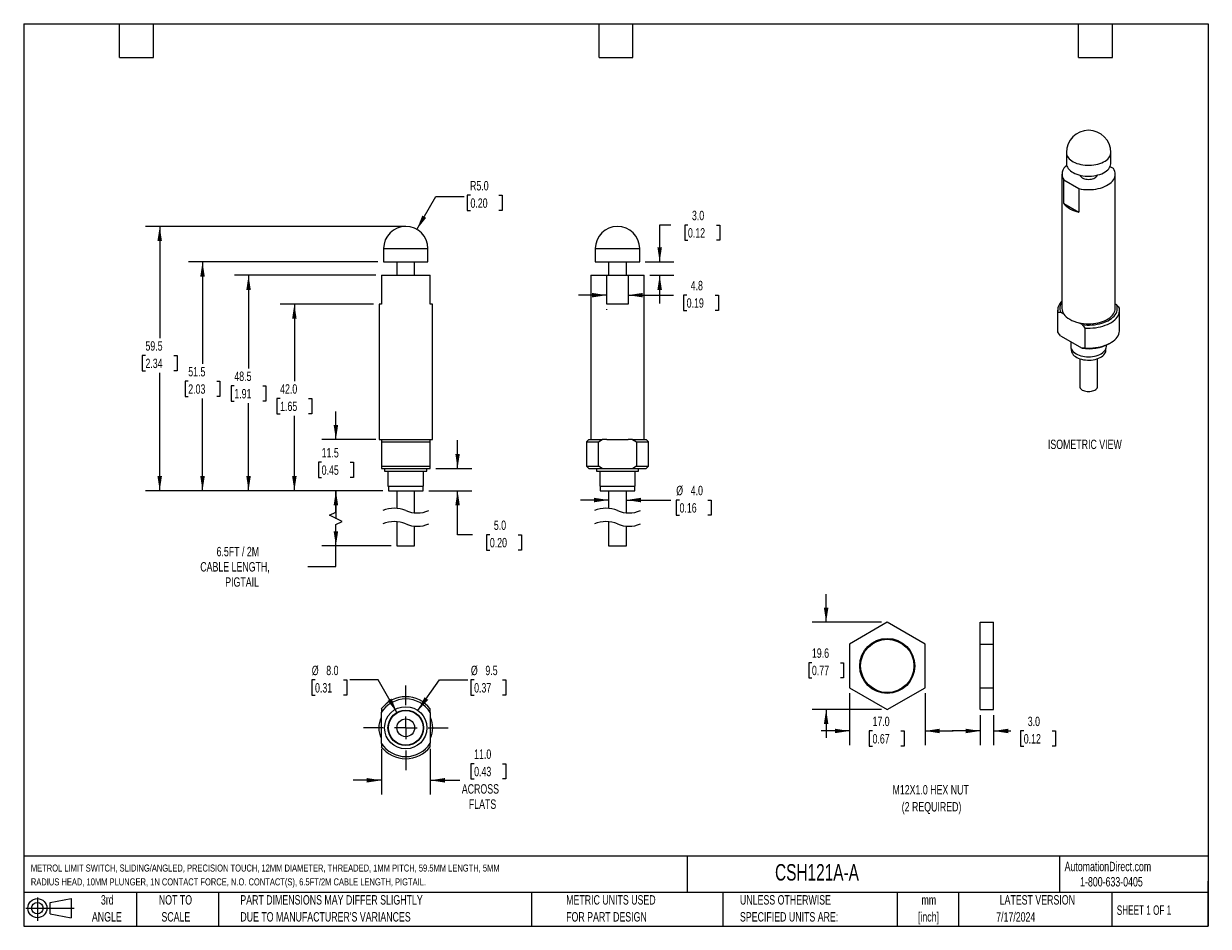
# Model space of a CAD drawing. Header units: millimetres. Extents: x 6 to 273, y 6 to 210.
import ezdxf

# ---------------------------------------------------------------- set-up
doc = ezdxf.new("R2010")
doc.units = ezdxf.units.MM
doc.linetypes.add('CENTERX2', pattern=[20.32, 12.7, -2.54, 2.54, -2.54])
doc.layers.add('CENTER', color=40, linetype='CENTERX2')
doc.layers.add('DIMENSIONS', color=140, linetype='Continuous', lineweight=25)
doc.layers.add('TEXT', color=140, linetype='Continuous', lineweight=25)
doc.styles.add('SLDTEXTSTYLE0', font='TXT', dxfattribs={"width": 0.7})
doc.styles.add('SLDTEXTSTYLE1', font='TXT', dxfattribs={"width": 0.65})
doc.dimstyles.new('SLDDIMSTYLE0', dxfattribs={"dimtxt": 2.158008, "dimasz": 3.302, "dimexe": 0, "dimexo": 0.0625, "dimgap": 0.539502, "dimtad": 0, "dimtih": 1, "dimtoh": 1, "dimrnd": 1e-09, "dimzin": 12, "dimdsep": 46, "dimtxsty": 'SLDTEXTSTYLE0', "dimsah": 1, "dimcen": 0.09, "dimadec": 0, "dimazin": 3, "dimtfac": 1, "dimtofl": 0, "dimtmove": 0, "dimatfit": 3, "dimfxl": 0, "dimfrac": 2, "dimtolj": 1, "dimtzin": 12, "dimarcsym": 0})
doc.dimstyles.new('SLDDIMSTYLE1', dxfattribs={"dimtxt": 2.158008, "dimasz": 3.302, "dimexe": 0, "dimexo": 0.0625, "dimgap": 0.539502, "dimtad": 0, "dimtih": 1, "dimtoh": 1, "dimrnd": 1e-09, "dimzin": 4, "dimdsep": 46, "dimtxsty": 'SLDTEXTSTYLE0', "dimsah": 1, "dimcen": 0, "dimadec": 0, "dimazin": 1, "dimtfac": 1, "dimtofl": 0, "dimtmove": 0, "dimatfit": 3, "dimfxl": 0, "dimfrac": 2, "dimtolj": 1, "dimtzin": 12, "dimarcsym": 0})
doc.dimstyles.new('SLDDIMSTYLE2', dxfattribs={"dimtxt": 2.158008, "dimasz": 3.302, "dimexe": 0, "dimexo": 0.0625, "dimgap": 0.539502, "dimtad": 0, "dimtih": 1, "dimtoh": 1, "dimrnd": 1e-09, "dimzin": 4, "dimdsep": 46, "dimtxsty": 'SLDTEXTSTYLE0', "dimsah": 1, "dimcen": 0.09, "dimadec": 0, "dimazin": 1, "dimtfac": 1, "dimtmove": 0, "dimatfit": 0, "dimfxl": 0, "dimfrac": 2, "dimtolj": 1, "dimtzin": 12, "dimarcsym": 0})
doc.dimstyles.new('SLDDIMSTYLE3', dxfattribs={"dimtxt": 2.158008, "dimasz": 3.302, "dimexe": 0, "dimexo": 0.0625, "dimgap": 0.539502, "dimtad": 0, "dimtih": 1, "dimtoh": 1, "dimrnd": 1e-09, "dimzin": 12, "dimdsep": 46, "dimtxsty": 'SLDTEXTSTYLE0', "dimsah": 1, "dimcen": 0.09, "dimadec": 0, "dimazin": 3, "dimtfac": 1, "dimtmove": 0, "dimatfit": 0, "dimfxl": 0, "dimfrac": 2, "dimtolj": 1, "dimtzin": 12, "dimarcsym": 0})
doc.dimstyles.new('SLDDIMSTYLE4', dxfattribs={"dimtxt": 2.158008, "dimasz": 3.302, "dimexe": 0, "dimexo": 0.0625, "dimgap": 0.539502, "dimtad": 0, "dimtih": 1, "dimtoh": 1, "dimrnd": 1e-09, "dimzin": 4, "dimdsep": 46, "dimtxsty": 'SLDTEXTSTYLE0', "dimsah": 1, "dimcen": 0.09, "dimadec": 0, "dimazin": 1, "dimtfac": 1, "dimtofl": 0, "dimtmove": 0, "dimatfit": 3, "dimfxl": 0, "dimfrac": 2, "dimtolj": 1, "dimtzin": 12, "dimarcsym": 0})
doc.dimstyles.new('SLDDIMSTYLE5', dxfattribs={"dimtxt": 2.158008, "dimasz": 3.302, "dimexe": 0, "dimexo": 0.0625, "dimgap": 0.539502, "dimtad": 0, "dimtih": 1, "dimtoh": 1, "dimrnd": 1e-09, "dimzin": 12, "dimdsep": 46, "dimtxsty": 'SLDTEXTSTYLE0', "dimsah": 1, "dimcen": 0, "dimadec": 0, "dimazin": 3, "dimtfac": 1, "dimtofl": 0, "dimtmove": 0, "dimatfit": 3, "dimfxl": 0, "dimfrac": 2, "dimtolj": 1, "dimtzin": 12, "dimarcsym": 0})
doc.dimstyles.new('SLDDIMSTYLE6', dxfattribs={"dimtxt": 2.158008, "dimasz": 3.302, "dimexe": 0, "dimexo": 0.0625, "dimgap": 0.539502, "dimtad": 0, "dimtih": 1, "dimtoh": 1, "dimrnd": 1e-09, "dimzin": 4, "dimdsep": 46, "dimtxsty": 'SLDTEXTSTYLE0', "dimsah": 1, "dimcen": 0, "dimadec": 0, "dimazin": 1, "dimtfac": 1, "dimtofl": 0, "dimtmove": 0, "dimatfit": 3, "dimfxl": 0, "dimfrac": 2, "dimtolj": 1, "dimtzin": 12, "dimarcsym": 0})

# ---------------------------------------------------------------- blocks, each defined once
blk = doc.blocks.new('Block11')
at = {"color": 7, "linetype": 'Continuous', "lineweight": 18}
for p, q in [((0, 2.88), (10.87, 2.88)), ((2.59, 5.31), (2.59, 0)), ((5.48, 4.17), (10.18, 5.03)), ((5.48, 1.6), (5.48, 4.17)), ((10.18, 5.03), (10.18, 0.73)), ((5.48, 1.6), (10.18, 0.73))]:
    blk.add_line(p, q, dxfattribs=at)
for radius in [2.15, 1.29]:
    blk.add_circle((2.59, 2.88), radius, dxfattribs=at)
blk = doc.blocks.new('Block12')
at = {"color": 7, "linetype": 'Continuous'}
blk.add_blockref('Block11', (0, 0), dxfattribs=at)
blk = doc.blocks.new('SW_BROKEN_VIEW_0')
at = {"color": 0}
blk.add_line((0, 0), (-3.02, 0), dxfattribs=at)
blk = doc.blocks.new('_D')
at = {"layer": 'DIMENSIONS'}
for p, q in [((91.1, 163.91), (33.79, 163.91)), ((36.97, 163.91), (36.97, 138.76)), ((33.76, 134.84), (33.04, 134.84)), ((33.04, 134.84), (33.04, 131.41)), ((40.18, 134.84), (40.9, 134.84)), ((40.9, 134.84), (40.9, 131.41)), ((33.04, 131.41), (33.76, 131.41)), ((36.97, 104.41), (36.97, 130.93)), ((40.9, 131.41), (40.18, 131.41)), ((87.2, 104.41), (33.79, 104.41))]:
    blk.add_line(p, q, dxfattribs=at)
for points in [[(36.97, 163.91), (36.46, 160.61), (37.48, 160.61)], [(36.97, 104.41), (37.48, 107.71), (36.46, 107.71)]]:
    blk.add_solid(points, dxfattribs=at)
at = {"layer": 'DIMENSIONS', "char_height": 2.117, "attachment_point": 1, "style": 'SLDTEXTSTYLE0'}
for s, insert in [('59.5', (33.76, 138.06)), ('2.34', (33.76, 134.14))]:
    blk.add_mtext(s, dxfattribs=dict(at, insert=insert))
blk = doc.blocks.new('_D_1')
at = {"layer": 'DIMENSIONS'}
for p, q in [((106.93, 170.92), (106.2, 170.92)), ((106.2, 170.92), (106.2, 167.49)), ((113.34, 170.92), (114.06, 170.92)), ((114.06, 170.92), (114.06, 167.49)), ((94.87, 163.24), (99.13, 170.62)), ((99.13, 170.62), (105.48, 170.62)), ((106.2, 167.49), (106.93, 167.49)), ((114.06, 167.49), (113.34, 167.49))]:
    blk.add_line(p, q, dxfattribs=at)
blk.add_solid([(94.87, 163.24), (96.96, 165.85), (96.08, 166.35)], dxfattribs=at)
at = {"layer": 'DIMENSIONS', "char_height": 2.117, "attachment_point": 1, "style": 'SLDTEXTSTYLE0'}
for s, insert in [('R5.0', (106.84, 174.13)), ('0.20', (106.93, 170.22))]:
    blk.add_mtext(s, dxfattribs=dict(at, insert=insert))
blk = doc.blocks.new('_D_2')
at = {"layer": 'DIMENSIONS'}
for p, q in [((87.2, 104.41), (73.47, 104.41)), ((76.64, 99.59), (76.64, 104.41)), ((75.23, 98.88), (76.64, 99.59)), ((78.05, 97.47), (75.23, 98.88)), ((76.64, 96.77), (78.05, 97.47)), ((76.64, 91.98), (76.64, 96.77)), ((89.1, 91.98), (73.47, 91.98)), ((76.64, 87.33), (76.64, 91.98)), ((70.29, 87.33), (76.64, 87.33))]:
    blk.add_line(p, q, dxfattribs=at)
for points in [[(76.64, 104.41), (76.13, 101.11), (77.15, 101.11)], [(76.64, 91.98), (77.15, 95.28), (76.13, 95.28)]]:
    blk.add_solid(points, dxfattribs=at)
at = {"layer": 'DIMENSIONS', "attachment_point": 1, "style": 'SLDTEXTSTYLE0'}
for s, insert, char_height in [('6.5FT / 2M', (49.77, 91.77), 2.117), ('CABLE LENGTH,', (46.11, 88.34), 2.1167), ('PIGTAIL', (51.72, 84.92), 2.117)]:
    blk.add_mtext(s, dxfattribs=dict(at, insert=insert, char_height=char_height))
blk = doc.blocks.new('_D_3')
at = {"layer": 'DIMENSIONS'}
for p, q in [((104.03, 109.41), (104.03, 115.76)), ((99.14, 109.41), (107.21, 109.41)), ((97.54, 104.41), (107.21, 104.41)), ((104.03, 94.48), (104.03, 104.41)), ((107.41, 94.48), (104.03, 94.48)), ((111.3, 94.48), (110.57, 94.48)), ((110.57, 94.48), (110.57, 91.05)), ((117.71, 94.48), (118.44, 94.48)), ((118.44, 94.48), (118.44, 91.05)), ((110.57, 91.05), (111.3, 91.05)), ((118.44, 91.05), (117.71, 91.05))]:
    blk.add_line(p, q, dxfattribs=at)
for points in [[(104.03, 109.41), (104.54, 112.71), (103.53, 112.71)], [(104.03, 104.41), (103.53, 101.11), (104.54, 101.11)]]:
    blk.add_solid(points, dxfattribs=at)
at = {"layer": 'DIMENSIONS', "char_height": 2.117, "attachment_point": 1, "style": 'SLDTEXTSTYLE0'}
for s, insert in [('5.0', (112.2, 97.7)), ('0.20', (111.3, 93.78))]:
    blk.add_mtext(s, dxfattribs=dict(at, insert=insert))
blk = doc.blocks.new('_D_4')
at = {"layer": 'DIMENSIONS'}
for p, q in [((76.64, 115.91), (76.64, 122.26)), ((85.6, 115.91), (73.47, 115.91)), ((73.43, 110.81), (72.71, 110.81)), ((72.71, 110.81), (72.71, 107.38)), ((79.85, 110.81), (80.57, 110.81)), ((80.57, 110.81), (80.57, 107.38)), ((72.71, 107.38), (73.43, 107.38)), ((80.57, 107.38), (79.85, 107.38)), ((87.2, 104.41), (73.47, 104.41)), ((76.64, 104.41), (76.64, 98.06))]:
    blk.add_line(p, q, dxfattribs=at)
for points in [[(76.64, 115.91), (77.15, 119.21), (76.13, 119.21)], [(76.64, 104.41), (76.13, 101.11), (77.15, 101.11)]]:
    blk.add_solid(points, dxfattribs=at)
at = {"layer": 'DIMENSIONS', "char_height": 2.117, "attachment_point": 1, "style": 'SLDTEXTSTYLE0'}
for s, insert in [('11.5', (73.43, 114.02)), ('0.45', (73.43, 110.11))]:
    blk.add_mtext(s, dxfattribs=dict(at, insert=insert))
blk = doc.blocks.new('_D_5')
at = {"layer": 'DIMENSIONS'}
for p, q in [((85.1, 146.43), (64.11, 146.43)), ((67.29, 146.43), (67.29, 129.08)), ((64.08, 125.17), (63.36, 125.17)), ((63.36, 125.17), (63.36, 121.74)), ((70.5, 125.17), (71.22, 125.17)), ((71.22, 125.17), (71.22, 121.74)), ((63.36, 121.74), (64.08, 121.74)), ((67.29, 104.41), (67.29, 121.26)), ((71.22, 121.74), (70.5, 121.74)), ((87.2, 104.41), (64.11, 104.41))]:
    blk.add_line(p, q, dxfattribs=at)
for points in [[(67.29, 146.43), (66.78, 143.13), (67.8, 143.13)], [(67.29, 104.41), (67.8, 107.71), (66.78, 107.71)]]:
    blk.add_solid(points, dxfattribs=at)
at = {"layer": 'DIMENSIONS', "char_height": 2.117, "attachment_point": 1, "style": 'SLDTEXTSTYLE0'}
for s, insert in [('42.0', (64.08, 128.38)), ('1.65', (64.08, 124.47))]:
    blk.add_mtext(s, dxfattribs=dict(at, insert=insert))
blk = doc.blocks.new('_D_6')
at = {"layer": 'DIMENSIONS'}
for p, q in [((85.6, 152.91), (53.8, 152.91)), ((56.97, 152.91), (56.97, 131.93)), ((53.77, 128.02), (53.04, 128.02)), ((53.04, 128.02), (53.04, 124.59)), ((60.18, 128.02), (60.9, 128.02)), ((60.9, 128.02), (60.9, 124.59)), ((53.04, 124.59), (53.77, 124.59)), ((56.97, 104.41), (56.97, 124.1)), ((60.9, 124.59), (60.18, 124.59)), ((87.2, 104.41), (53.8, 104.41))]:
    blk.add_line(p, q, dxfattribs=at)
for points in [[(56.97, 152.91), (56.47, 149.61), (57.48, 149.61)], [(56.97, 104.41), (57.48, 107.71), (56.47, 107.71)]]:
    blk.add_solid(points, dxfattribs=at)
at = {"layer": 'DIMENSIONS', "char_height": 2.117, "attachment_point": 1, "style": 'SLDTEXTSTYLE0'}
for s, insert in [('48.5', (53.77, 131.23)), ('1.91', (53.77, 127.31))]:
    blk.add_mtext(s, dxfattribs=dict(at, insert=insert))
blk = doc.blocks.new('_D_7')
at = {"layer": 'DIMENSIONS'}
for p, q in [((86.1, 155.91), (43.43, 155.91)), ((46.61, 155.91), (46.61, 132.97)), ((43.4, 129.06), (42.68, 129.06)), ((42.68, 129.06), (42.68, 125.63)), ((49.82, 129.06), (50.54, 129.06)), ((50.54, 129.06), (50.54, 125.63)), ((42.68, 125.63), (43.4, 125.63)), ((50.54, 125.63), (49.82, 125.63)), ((46.61, 104.41), (46.61, 125.15)), ((87.2, 104.41), (43.43, 104.41))]:
    blk.add_line(p, q, dxfattribs=at)
for points in [[(46.61, 155.91), (46.1, 152.61), (47.12, 152.61)], [(46.61, 104.41), (47.12, 107.71), (46.1, 107.71)]]:
    blk.add_solid(points, dxfattribs=at)
at = {"layer": 'DIMENSIONS', "char_height": 2.117, "attachment_point": 1, "style": 'SLDTEXTSTYLE0'}
for s, insert in [('51.5', (43.4, 132.27)), ('2.03', (43.4, 128.36))]:
    blk.add_mtext(s, dxfattribs=dict(at, insert=insert))
blk = doc.blocks.new('_D_8')
at = {"layer": 'DIMENSIONS'}
for p, q in [((86.87, 46.34), (86.87, 36.04)), ((97.87, 46.34), (97.87, 36.04)), ((107.76, 42.95), (107.03, 42.95)), ((107.03, 42.95), (107.03, 39.52)), ((114.17, 42.95), (114.9, 42.95)), ((114.9, 42.95), (114.9, 39.52)), ((86.87, 39.22), (80.52, 39.22)), ((97.87, 39.22), (104.51, 39.22)), ((107.03, 39.52), (107.76, 39.52)), ((114.9, 39.52), (114.17, 39.52))]:
    blk.add_line(p, q, dxfattribs=at)
for points in [[(86.87, 39.22), (83.57, 39.73), (83.57, 38.71)], [(97.87, 39.22), (101.17, 38.71), (101.17, 39.73)]]:
    blk.add_solid(points, dxfattribs=at)
at = {"layer": 'DIMENSIONS', "char_height": 2.117, "attachment_point": 1, "style": 'SLDTEXTSTYLE0'}
for s, insert in [('11.0', (107.76, 46.16)), ('0.43', (107.76, 42.25)), ('ACROSS', (104.99, 38.34)), ('FLATS', (106.57, 34.91))]:
    blk.add_mtext(s, dxfattribs=dict(at, insert=insert))
blk = doc.blocks.new('_D_9')
at = {"layer": 'DIMENSIONS'}
for p, q in [((95.11, 54.92), (99.96, 61.8)), ((99.96, 61.8), (106.31, 61.8)), ((107.76, 61.8), (107.03, 61.8)), ((107.03, 61.8), (107.03, 58.37)), ((114.17, 61.8), (114.9, 61.8)), ((114.9, 61.8), (114.9, 58.37)), ((107.03, 58.37), (107.76, 58.37)), ((114.9, 58.37), (114.17, 58.37))]:
    blk.add_line(p, q, dxfattribs=at)
blk.add_solid([(95.11, 54.92), (97.43, 57.33), (96.6, 57.92)], dxfattribs=at)
at = {"layer": 'DIMENSIONS', "char_height": 2.117, "attachment_point": 1, "style": 'SLDTEXTSTYLE0'}
for s, insert in [('%%c', (107.03, 65.01)), ('9.5', (110.29, 65.01)), ('0.37', (107.76, 61.1))]:
    blk.add_mtext(s, dxfattribs=dict(at, insert=insert))
blk = doc.blocks.new('_D_10')
at = {"layer": 'DIMENSIONS'}
for p, q in [((71.94, 61.8), (71.22, 61.8)), ((71.22, 61.8), (71.22, 58.37)), ((78.36, 61.8), (79.08, 61.8)), ((79.08, 61.8), (79.08, 58.37)), ((86.16, 61.8), (79.81, 61.8)), ((90.37, 54.5), (86.16, 61.8)), ((71.22, 58.37), (71.94, 58.37)), ((79.08, 58.37), (78.36, 58.37))]:
    blk.add_line(p, q, dxfattribs=at)
blk.add_solid([(90.37, 54.5), (89.16, 57.62), (88.28, 57.11)], dxfattribs=at)
at = {"layer": 'DIMENSIONS', "char_height": 2.117, "attachment_point": 1, "style": 'SLDTEXTSTYLE0'}
for s, insert in [('%%c', (71.21, 65.01)), ('8.0', (74.47, 65.01)), ('0.31', (71.94, 61.1))]:
    blk.add_mtext(s, dxfattribs=dict(at, insert=insert))
blk = doc.blocks.new('SW_CENTERMARKSYMBOL_0')
at = {"layer": 'CENTER', "color": 0}
for p, q in [((0, 5.08), (0, 9.52)), ((-5.08, 0), (-9.52, 0)), ((0, 0), (-2.54, 0)), ((0, 0), (0, 2.54)), ((0, 0), (0, -2.54)), ((0, 0), (2.54, 0)), ((5.08, 0), (9.52, 0)), ((0, -5.08), (0, -9.52))]:
    blk.add_line(p, q, dxfattribs=at)
blk = doc.blocks.new('_D_11')
at = {"layer": 'DIMENSIONS'}
for p, q in [((192.27, 58.8), (192.27, 47.15)), ((209.27, 58.8), (209.27, 47.15)), ((192.27, 50.33), (185.92, 50.33)), ((197.45, 50.33), (196.72, 50.33)), ((196.72, 50.33), (196.72, 46.9)), ((203.86, 50.33), (204.58, 50.33)), ((204.58, 50.33), (204.58, 46.9)), ((209.27, 50.33), (215.62, 50.33)), ((196.72, 46.9), (197.45, 46.9)), ((204.58, 46.9), (203.86, 46.9))]:
    blk.add_line(p, q, dxfattribs=at)
for points in [[(192.27, 50.33), (188.97, 50.83), (188.97, 49.82)], [(209.27, 50.33), (212.57, 49.82), (212.57, 50.83)]]:
    blk.add_solid(points, dxfattribs=at)
at = {"layer": 'DIMENSIONS', "char_height": 2.117, "attachment_point": 1, "style": 'SLDTEXTSTYLE0'}
for s, insert in [('17.0', (197.45, 53.54)), ('0.67', (197.45, 49.62))]:
    blk.add_mtext(s, dxfattribs=dict(at, insert=insert))
blk = doc.blocks.new('_D_12')
at = {"layer": 'DIMENSIONS'}
for p, q in [((187.01, 74.79), (187.01, 81.14)), ((199.5, 74.79), (183.84, 74.79)), ((183.81, 65.7), (183.08, 65.7)), ((183.08, 65.7), (183.08, 62.27)), ((190.22, 65.7), (190.94, 65.7)), ((190.94, 65.7), (190.94, 62.27)), ((183.08, 62.27), (183.81, 62.27)), ((190.94, 62.27), (190.22, 62.27)), ((199.5, 55.16), (183.84, 55.16)), ((187.01, 55.16), (187.01, 48.81))]:
    blk.add_line(p, q, dxfattribs=at)
for points in [[(187.01, 74.79), (187.52, 78.09), (186.5, 78.09)], [(187.01, 55.16), (186.5, 51.86), (187.52, 51.86)]]:
    blk.add_solid(points, dxfattribs=at)
at = {"layer": 'DIMENSIONS', "char_height": 2.117, "attachment_point": 1, "style": 'SLDTEXTSTYLE0'}
for s, insert in [('19.6', (183.81, 68.91)), ('0.77', (183.81, 65))]:
    blk.add_mtext(s, dxfattribs=dict(at, insert=insert))
blk = doc.blocks.new('_D_13')
at = {"layer": 'DIMENSIONS'}
for p, q in [((221.71, 53.89), (221.71, 47.15)), ((224.71, 53.89), (224.71, 47.15)), ((221.71, 50.33), (215.36, 50.33)), ((224.71, 50.33), (228.58, 50.33)), ((231.5, 50.33), (230.78, 50.33)), ((230.78, 50.33), (230.78, 46.9)), ((237.92, 50.33), (238.64, 50.33)), ((238.64, 50.33), (238.64, 46.9)), ((230.78, 46.9), (231.5, 46.9)), ((238.64, 46.9), (237.92, 46.9))]:
    blk.add_line(p, q, dxfattribs=at)
for points in [[(221.71, 50.33), (218.41, 50.83), (218.41, 49.82)], [(224.71, 50.33), (228.01, 49.82), (228.01, 50.83)]]:
    blk.add_solid(points, dxfattribs=at)
at = {"layer": 'DIMENSIONS', "char_height": 2.117, "attachment_point": 1, "style": 'SLDTEXTSTYLE0'}
for s, insert in [('3.0', (232.4, 53.54)), ('0.12', (231.5, 49.62))]:
    blk.add_mtext(s, dxfattribs=dict(at, insert=insert))
blk = doc.blocks.new('_D_14')
at = {"layer": 'DIMENSIONS'}
for p, q in [((137.63, 148.44), (131.28, 148.44)), ((142.43, 148.44), (152.68, 148.44)), ((155.61, 148.44), (154.88, 148.44)), ((154.88, 148.44), (154.88, 145.01)), ((162.02, 148.44), (162.75, 148.44)), ((162.75, 148.44), (162.75, 145.01)), ((137.63, 145.16), (137.63, 145.26)), ((154.88, 145.01), (155.61, 145.01)), ((162.75, 145.01), (162.02, 145.01))]:
    blk.add_line(p, q, dxfattribs=at)
for points in [[(137.63, 148.44), (134.33, 148.94), (134.33, 147.93)], [(142.43, 148.44), (145.73, 147.93), (145.73, 148.94)]]:
    blk.add_solid(points, dxfattribs=at)
at = {"layer": 'DIMENSIONS', "char_height": 2.117, "attachment_point": 1, "style": 'SLDTEXTSTYLE0'}
for s, insert in [('4.8', (156.51, 151.65)), ('0.19', (155.61, 147.73))]:
    blk.add_mtext(s, dxfattribs=dict(at, insert=insert))
blk = doc.blocks.new('_D_15')
at = {"layer": 'DIMENSIONS'}
for p, q in [((138.03, 102.31), (131.68, 102.31)), ((142.03, 102.31), (152.06, 102.31)), ((154, 102.31), (153.27, 102.31)), ((153.27, 102.31), (153.27, 98.88)), ((160.41, 102.31), (161.13, 102.31)), ((161.13, 102.31), (161.13, 98.88)), ((153.27, 98.88), (154, 98.88)), ((161.13, 98.88), (160.41, 98.88))]:
    blk.add_line(p, q, dxfattribs=at)
for points in [[(138.03, 102.31), (134.73, 102.82), (134.73, 101.8)], [(142.03, 102.31), (145.33, 101.8), (145.33, 102.82)]]:
    blk.add_solid(points, dxfattribs=at)
at = {"layer": 'DIMENSIONS', "char_height": 2.117, "attachment_point": 1, "style": 'SLDTEXTSTYLE0'}
for s, insert in [('%%c', (153.26, 105.52)), ('4.0', (156.52, 105.52)), ('0.16', (154, 101.61))]:
    blk.add_mtext(s, dxfattribs=dict(at, insert=insert))
blk = doc.blocks.new('_D_16')
at = {"layer": 'DIMENSIONS'}
for p, q in [((152.01, 164.22), (149.53, 164.22)), ((149.53, 164.22), (149.53, 155.91)), ((155.9, 164.22), (155.18, 164.22)), ((155.18, 164.22), (155.18, 160.79)), ((162.31, 164.22), (163.04, 164.22)), ((163.04, 164.22), (163.04, 160.79)), ((155.18, 160.79), (155.9, 160.79)), ((163.04, 160.79), (162.31, 160.79)), ((146.3, 155.91), (152.71, 155.91)), ((147.3, 152.91), (152.71, 152.91)), ((149.53, 152.91), (149.53, 146.56))]:
    blk.add_line(p, q, dxfattribs=at)
for points in [[(149.53, 155.91), (150.04, 159.21), (149.02, 159.21)], [(149.53, 152.91), (149.02, 149.61), (150.04, 149.61)]]:
    blk.add_solid(points, dxfattribs=at)
at = {"layer": 'DIMENSIONS', "char_height": 2.117, "attachment_point": 1, "style": 'SLDTEXTSTYLE0'}
for s, insert in [('3.0', (156.8, 167.43)), ('0.12', (155.9, 163.52))]:
    blk.add_mtext(s, dxfattribs=dict(at, insert=insert))

msp = doc.modelspace()

# ---------------------------------------------------------------- linework, layer by layer
for p, q in [((241.099, 180.556), (241.099, 178.107)), ((251.099, 178.107), (251.099, 180.556)), ((251.684, 176.923), (250.929, 177.359)), ((240.099, 175.657), (240.099, 145.445)), ((240.515, 169.103), (240.515, 174.391)), ((240.515, 174.391), (243.906, 172.433)), ((252.099, 145.445), (252.099, 175.657)), ((243.906, 172.433), (243.906, 167.145)), ((240.515, 169.103), (243.906, 167.145)), ((87.368, 158.911), (87.368, 155.911)), ((87.368, 158.911), (92.368, 158.911)), ((92.368, 158.911), (97.368, 158.911)), ((97.368, 155.911), (97.368, 158.911)), ((135.032, 158.911), (135.032, 155.911)), ((135.032, 158.911), (145.032, 158.911)), ((145.032, 155.911), (145.032, 158.911)), ((87.368, 155.911), (92.368, 155.911)), ((90.368, 155.911), (90.368, 152.911)), ((92.368, 155.911), (97.368, 155.911)), ((94.368, 152.911), (94.368, 155.911)), ((135.032, 155.911), (145.032, 155.911)), ((138.032, 155.911), (138.032, 152.911)), ((142.032, 152.911), (142.032, 155.911)), ((86.868, 152.911), (86.868, 146.435)), ((86.868, 152.911), (97.868, 152.911)), ((97.868, 146.435), (97.868, 152.911)), ((134.032, 152.911), (134.032, 115.911)), ((134.032, 152.911), (137.634, 152.911)), ((137.634, 146.435), (137.634, 152.911)), ((137.634, 152.911), (142.43, 152.911)), ((142.43, 152.911), (142.43, 146.435)), ((142.43, 152.911), (146.032, 152.911)), ((146.032, 115.911), (146.032, 152.911)), ((86.368, 146.435), (86.368, 115.911)), ((86.868, 146.435), (86.368, 146.435)), ((98.368, 146.435), (97.868, 146.435)), ((98.368, 115.911), (98.368, 146.435)), ((142.43, 146.435), (137.634, 146.435)), ((239.122, 145.037), (239.122, 140.546)), ((239.174, 140.053), (239.174, 144.544)), ((240.515, 144.179), (239.797, 144.593)), ((252.099, 146.472), (252.402, 146.297)), ((253.077, 140.546), (253.077, 145.037)), ((244.623, 141.807), (243.906, 142.221)), ((239.784, 139.293), (244.637, 136.492)), ((245.247, 141.039), (245.247, 136.548)), ((242.099, 137.956), (242.099, 136.871)), ((242.199, 136.358), (242.199, 136.055)), ((249.999, 136.055), (249.999, 136.358)), ((250.099, 136.871), (250.099, 137.192)), ((250.728, 137.517), (251.081, 137.725)), ((244.099, 134.122), (244.099, 127.889)), ((248.099, 127.889), (248.099, 134.122)), ((86.368, 115.911), (86.868, 115.911)), ((86.868, 115.911), (86.868, 115.411)), ((86.868, 115.911), (97.868, 115.911)), ((86.868, 115.411), (86.868, 109.911)), ((86.868, 115.411), (97.868, 115.411)), ((97.868, 115.411), (97.868, 115.911)), ((97.868, 115.911), (98.368, 115.911)), ((97.868, 109.911), (97.868, 115.411)), ((133.559, 115.911), (133.054, 115.411)), ((133.054, 115.411), (133.054, 109.911)), ((133.054, 115.411), (135.738, 115.411)), ((133.559, 115.911), (136.619, 115.911)), ((135.738, 115.411), (136.619, 115.911)), ((135.738, 109.911), (135.738, 115.411)), ((137.634, 115.911), (136.619, 115.911)), ((137.634, 115.911), (142.43, 115.911)), ((143.444, 115.911), (142.43, 115.911)), ((143.444, 115.911), (146.504, 115.911)), ((143.444, 115.911), (144.326, 115.411)), ((144.326, 115.411), (144.326, 109.911)), ((144.326, 115.411), (147.009, 115.411)), ((147.009, 115.411), (146.504, 115.911)), ((147.009, 109.911), (147.009, 115.411)), ((86.868, 109.911), (86.868, 109.411)), ((86.868, 109.911), (97.868, 109.911)), ((86.868, 109.411), (97.868, 109.411)), ((87.615, 109.411), (87.615, 108.811)), ((97.122, 108.811), (97.122, 109.411)), ((97.868, 109.411), (97.868, 109.911)), ((133.054, 109.911), (133.549, 109.411)), ((133.054, 109.911), (135.738, 109.911)), ((133.549, 109.411), (136.6, 109.411)), ((135.278, 109.411), (135.278, 108.811)), ((136.6, 109.411), (135.738, 109.911)), ((136.6, 109.411), (143.463, 109.411)), ((144.326, 109.911), (143.463, 109.411)), ((143.463, 109.411), (146.514, 109.411)), ((144.326, 109.911), (147.009, 109.911)), ((144.785, 108.811), (144.785, 109.411)), ((146.514, 109.411), (147.009, 109.911)), ((87.615, 108.811), (92.368, 108.811)), ((88.368, 108.811), (88.368, 105.411)), ((92.368, 108.811), (97.122, 108.811)), ((96.368, 105.411), (96.368, 108.811)), ((135.278, 108.811), (144.785, 108.811)), ((136.032, 108.811), (136.032, 105.411)), ((144.032, 105.411), (144.032, 108.811)), ((88.368, 105.411), (92.368, 105.411)), ((88.468, 105.411), (88.468, 104.411)), ((88.468, 104.411), (92.368, 104.411)), ((90.368, 104.411), (90.368, 100.423)), ((92.368, 105.411), (96.368, 105.411)), ((92.368, 104.411), (96.268, 104.411)), ((94.368, 99.439), (94.368, 104.411)), ((96.268, 104.411), (96.268, 105.411)), ((136.032, 105.411), (144.032, 105.411)), ((136.132, 105.411), (136.132, 104.411)), ((136.132, 104.411), (143.932, 104.411)), ((138.032, 104.411), (138.032, 100.423)), ((142.032, 99.439), (142.032, 104.411)), ((143.932, 104.411), (143.932, 105.411)), ((90.368, 97.423), (90.368, 91.98)), ((94.368, 91.98), (94.368, 96.439)), ((138.032, 97.423), (138.032, 91.98)), ((142.032, 91.98), (142.032, 96.439)), ((90.368, 91.98), (92.368, 91.98)), ((92.368, 91.98), (94.368, 91.98)), ((138.032, 91.98), (142.032, 91.98)), ((200.771, 74.789), (192.271, 69.881)), ((209.271, 69.881), (200.771, 74.789)), ((221.709, 74.789), (224.709, 74.789)), ((221.709, 69.881), (221.709, 74.789)), ((224.709, 69.881), (224.709, 74.789)), ((192.271, 69.881), (192.271, 60.067)), ((209.271, 60.067), (209.271, 69.881)), ((221.709, 60.067), (221.709, 69.881)), ((221.709, 69.881), (224.709, 69.881)), ((224.709, 60.067), (224.709, 69.881)), ((192.271, 60.067), (200.771, 55.159)), ((200.771, 55.159), (209.271, 60.067)), ((221.709, 60.067), (224.709, 60.067)), ((221.709, 55.159), (221.709, 60.067)), ((224.709, 55.159), (224.709, 60.067)), ((86.868, 47.61), (86.868, 54.472)), ((97.868, 54.472), (97.868, 47.61)), ((221.709, 55.159), (224.709, 55.159))]:
    msp.add_line(p, q)
at = {"flags": 128}
for points in [[(241.099, 180.556), (241.1, 180.52), (241.131, 180.233), (241.211, 179.949), (241.34, 179.671), (241.517, 179.402), (241.739, 179.144), (242.004, 178.901), (242.31, 178.673), (242.653, 178.465), (243.031, 178.277), (243.439, 178.112), (243.874, 177.971), (244.331, 177.856), (244.805, 177.768), (245.293, 177.708), (245.788, 177.675), (246.286, 177.672), (246.783, 177.697), (247.273, 177.75), (247.751, 177.832), (248.213, 177.94), (248.653, 178.075), (249.069, 178.234), (249.454, 178.416), (249.807, 178.619), (250.122, 178.842), (250.398, 179.082), (250.631, 179.336), (250.819, 179.603), (250.96, 179.879), (251.053, 180.162), (251.096, 180.448), (251.099, 180.556)], [(241.099, 178.107), (241.1, 178.071), (241.131, 177.783), (241.211, 177.499), (241.34, 177.221), (241.517, 176.952), (241.739, 176.695), (242.004, 176.451), (242.31, 176.224), (242.653, 176.015), (243.031, 175.828), (243.439, 175.663), (243.874, 175.522), (244.331, 175.407), (244.805, 175.318), (245.293, 175.258), (245.788, 175.226), (246.286, 175.222), (246.783, 175.247), (247.273, 175.301), (247.751, 175.382), (248.213, 175.491), (248.653, 175.625), (249.069, 175.784), (249.454, 175.966), (249.807, 176.17), (250.122, 176.392), (250.398, 176.632), (250.631, 176.887), (250.819, 177.153), (250.96, 177.429), (251.053, 177.712), (251.096, 177.999), (251.099, 178.107)], [(243.906, 172.433), (244.433, 172.329), (244.974, 172.255), (245.525, 172.209), (246.08, 172.193), (246.636, 172.207), (247.188, 172.251), (247.73, 172.323), (248.258, 172.425), (248.767, 172.554), (249.253, 172.71), (249.713, 172.892), (250.141, 173.097), (250.534, 173.324), (250.89, 173.571), (251.204, 173.836), (251.474, 174.117), (251.698, 174.411), (251.874, 174.716), (252, 175.029), (252.075, 175.347), (252.099, 175.668), (252.072, 175.989), (251.993, 176.307), (251.863, 176.619), (251.684, 176.923)], [(244.131, 175.453), (244.197, 175.3), (244.317, 175.133), (244.481, 174.978), (244.685, 174.84), (244.924, 174.723), (245.192, 174.628), (245.481, 174.559), (245.787, 174.517), (246.099, 174.502), (246.412, 174.517), (246.718, 174.559), (247.007, 174.628), (247.275, 174.723), (247.514, 174.84), (247.718, 174.978), (247.882, 175.133), (248.002, 175.3), (248.068, 175.453)], [(243.906, 142.221), (244.433, 142.118), (244.974, 142.043), (245.525, 141.997), (246.08, 141.981), (246.636, 141.995), (247.188, 142.039), (247.73, 142.112), (248.258, 142.213), (248.767, 142.342), (249.253, 142.498), (249.713, 142.68), (250.141, 142.885), (250.534, 143.112), (250.89, 143.359), (251.204, 143.624), (251.474, 143.905), (251.698, 144.199), (251.874, 144.504), (252, 144.817), (252.075, 145.135), (252.099, 145.445)], [(244.623, 141.807), (245.185, 141.746), (245.754, 141.714), (246.325, 141.711), (246.895, 141.737), (247.458, 141.792), (248.011, 141.875), (248.549, 141.986), (249.067, 142.124), (249.563, 142.288), (250.032, 142.477), (250.47, 142.689), (250.874, 142.922), (251.241, 143.175), (251.567, 143.446), (251.852, 143.732), (252.091, 144.031), (252.284, 144.342), (252.428, 144.661), (252.523, 144.986), (252.568, 145.315), (252.563, 145.645), (252.507, 145.973), (252.402, 146.297)], [(245.247, 141.039), (245.848, 141.011), (246.451, 141.014), (247.052, 141.046), (247.645, 141.109), (248.227, 141.2), (248.793, 141.321), (249.339, 141.469), (249.86, 141.644), (250.354, 141.844), (250.816, 142.068), (251.242, 142.314), (251.63, 142.581), (251.977, 142.866), (252.28, 143.167), (252.536, 143.482), (252.745, 143.808), (252.904, 144.144), (253.012, 144.487), (253.068, 144.834), (253.073, 145.182), (253.025, 145.529)], [(239.122, 140.546), (239.126, 140.4), (239.174, 140.053)], [(245.247, 136.548), (245.848, 136.52), (246.451, 136.523), (247.052, 136.555), (247.645, 136.618), (248.227, 136.709), (248.793, 136.83), (249.339, 136.978), (249.86, 137.153), (250.354, 137.353), (250.816, 137.577), (251.242, 137.823), (251.63, 138.09), (251.977, 138.375), (252.28, 138.676), (252.536, 138.991), (252.745, 139.317), (252.904, 139.653), (253.012, 139.996), (253.068, 140.343), (253.077, 140.546)], [(242.099, 136.871), (242.125, 136.613), (242.2, 136.357), (242.324, 136.109), (242.496, 135.869), (242.713, 135.643), (242.972, 135.431), (243.271, 135.238), (243.606, 135.066), (243.971, 134.916), (244.364, 134.791), (244.778, 134.692), (245.209, 134.62), (245.652, 134.577), (246.099, 134.562), (246.547, 134.577), (246.99, 134.62), (247.421, 134.692), (247.835, 134.791), (248.228, 134.916), (248.593, 135.066), (248.928, 135.238), (249.227, 135.431), (249.486, 135.643), (249.703, 135.869), (249.875, 136.109), (249.999, 136.357), (250.074, 136.613), (250.099, 136.871), (250.099, 136.871)], [(242.199, 136.055), (242.2, 136.023), (242.232, 135.766), (242.314, 135.513), (242.445, 135.268), (242.625, 135.033), (242.849, 134.811), (243.116, 134.605), (243.422, 134.418), (243.762, 134.252), (244.133, 134.11), (244.53, 133.994), (244.947, 133.904), (245.38, 133.842), (245.821, 133.809), (246.267, 133.805), (246.71, 133.831), (247.145, 133.886), (247.566, 133.969), (247.969, 134.079), (248.347, 134.215), (248.695, 134.374), (249.01, 134.556), (249.287, 134.757), (249.522, 134.976), (249.713, 135.208), (249.857, 135.451), (249.951, 135.702), (249.996, 135.958), (249.999, 136.055)], [(244.099, 127.889), (244.124, 127.709), (244.197, 127.532), (244.317, 127.365), (244.481, 127.211), (244.685, 127.073), (244.924, 126.955), (245.192, 126.861), (245.481, 126.791), (245.787, 126.749), (246.099, 126.735), (246.412, 126.749), (246.718, 126.791), (247.007, 126.861), (247.275, 126.955), (247.514, 127.073), (247.718, 127.211), (247.882, 127.365), (248.002, 127.532), (248.075, 127.709), (248.099, 127.889), (248.099, 127.889)]]:
    msp.add_lwpolyline(points, dxfattribs=at)
for centre, radius in [((200.771, 64.974), 6.2), ((200.771, 64.974), 6), ((92.368, 51.041), 4.754), ((92.368, 51.041), 4), ((92.368, 51.041), 3.9), ((92.368, 51.041), 2)]:
    msp.add_circle(centre, radius)
for centre, radius, start, end in [((246.099, 180.556), 5, 0, 180), ((242.452, 175.686), 2.33, 123.42751, 213.76837), ((244.781, 172.578), 5.503, 219.16011, 260.84527), ((92.368, 158.911), 5, 0.00002, 179.99998), ((140.032, 158.911), 5, 0.00002, 179.99998), ((241.896, 144.998), 2.76, 130.62001, 189.46743), ((241.933, 145.454), 2.303, 142.77803, 201.95111), ((242.331, 145.476), 2.232, 180.79032, 215.52779), ((246.134, 146.199), 9.822, 261.22976, 297.88295), ((92.368, 51.041), 6.978, 37.98039, 142.01961), ((92.368, 51.041), 6.483, 31.95847, 148.04153), ((92.368, 51.041), 6.483, 211.95847, 328.04153), ((92.368, 51.041), 6.978, 217.98039, 322.01961)]:
    msp.add_arc(centre, radius, start, end)
for points in [[(239.174, 144.544), (239.379, 144.57), (239.586, 144.588), (239.797, 144.593)], [(253.025, 145.529), (252.82, 145.791), (252.613, 146.048), (252.402, 146.297)], [(244.623, 141.807), (244.835, 141.557), (245.042, 141.3), (245.247, 141.039)], [(239.784, 139.293), (239.577, 139.54), (239.374, 139.794), (239.174, 140.053)], [(245.247, 136.548), (245.046, 136.52), (244.843, 136.5), (244.637, 136.492)], [(86.868, 55.335), (86.868, 55.052), (86.868, 54.764), (86.868, 54.472)], [(97.868, 54.472), (97.868, 54.765), (97.868, 55.052), (97.868, 55.335)], [(86.868, 47.61), (86.868, 47.317), (86.868, 47.03), (86.868, 46.747)], [(97.868, 46.747), (97.868, 47.03), (97.868, 47.317), (97.868, 47.61)]]:
    msp.add_open_spline(points, degree=3)
for points in [[(240.515, 144.179), (240.815, 143.737), (241.275, 143.331), (242.438, 142.66), (243.141, 142.395), (243.906, 142.221)], [(86.868, 48.643), (86.54, 49.397), (86.368, 50.218), (86.368, 51.863), (86.54, 52.685), (86.868, 53.439)], [(97.868, 53.439), (98.197, 52.685), (98.368, 51.863), (98.368, 50.218), (98.197, 49.397), (97.868, 48.643)]]:
    msp.add_open_spline(points, degree=3, knots=[0, 0, 0, 0, 0.5, 0.5, 1, 1, 1, 1])
at = {"layer": 'DIMENSIONS', "color": 140}
for centre, start, end in [((89.781, 93.721), 67.38014, 112.61986), ((94.956, 106.141), 247.38014, 292.61986), ((137.444, 93.721), 67.38014, 112.61986), ((142.619, 106.141), 247.38014, 292.61986), ((89.781, 90.721), 67.38014, 112.61986), ((94.956, 103.141), 247.38014, 292.61986), ((137.444, 90.721), 67.38014, 112.61986), ((142.619, 103.141), 247.38014, 292.61986)]:
    msp.add_arc(centre, 6.728, start, end, dxfattribs=at)
at = {"layer": 'TEXT'}
for p, q in [((6.35, 209.55), (273.05, 209.55)), ((6.35, 209.55), (6.35, 6.35)), ((27.94, 201.93), (27.94, 209.55)), ((35.56, 201.93), (35.56, 209.55)), ((135.89, 201.93), (135.89, 209.55)), ((143.51, 201.93), (143.51, 209.55)), ((243.84, 201.93), (243.84, 209.55)), ((251.46, 201.93), (251.46, 209.55)), ((273.05, 209.55), (273.05, 6.35)), ((27.94, 201.93), (35.56, 201.93)), ((135.89, 201.93), (143.51, 201.93)), ((243.84, 201.93), (251.46, 201.93)), ((273.05, 22.126), (6.35, 22.126)), ((155.759, 22.126), (155.759, 13.97)), ((239.575, 22.126), (239.575, 13.97)), ((273.05, 6.35), (273.05, 16.51)), ((273.05, 13.97), (6.35, 13.97)), ((31.75, 13.97), (31.75, 6.35)), ((50.212, 13.97), (50.212, 6.35)), ((120.646, 13.97), (120.646, 6.35)), ((163.78, 13.97), (163.78, 6.35)), ((203.024, 13.97), (203.024, 6.35)), ((216.812, 13.97), (216.812, 6.35)), ((251.349, 13.97), (251.349, 6.35)), ((6.35, 6.35), (273.05, 6.35))]:
    msp.add_line(p, q, dxfattribs=at)

# ---------------------------------------------------------------- block references
at = {"color": 7, "linetype": 'Continuous'}
msp.add_blockref('SW_BROKEN_VIEW_0', (92.368, 163.911), dxfattribs=at)
at = {"layer": 'CENTER'}
msp.add_blockref('SW_CENTERMARKSYMBOL_0', (92.368, 51.041), dxfattribs=at)
at = {"layer": 'TEXT'}
msp.add_blockref('Block12', (6.838, 7.554), dxfattribs=at)

# ---------------------------------------------------------------- texts
at = {"color": 179, "linetype": 'Continuous', "lineweight": 18, "char_height": 2.11667, "attachment_point": 1, "style": 'SLDTEXTSTYLE0'}
for s, insert in [('AutomationDirect.com', (240.695, 20.877)), ('1-800-633-0405', (244.192, 17.437))]:
    msp.add_mtext(s, dxfattribs=dict(at, insert=insert))
at = {"layer": 'DIMENSIONS', "char_height": 2.11667, "attachment_point": 2, "style": 'SLDTEXTSTYLE0'}
for s, insert in [('ISOMETRIC VIEW', (245.255, 115.909)), ('M12X1.0 HEX NUT', (210.542, 38.142)), ('(2 REQUIRED)', (210.742, 34.32))]:
    msp.add_mtext(s, dxfattribs=dict(at, insert=insert))
at = {"layer": 'TEXT'}
for s, insert, char_height, attachment_point, style in [('METROL LIMIT SWITCH, SLIDING/ANGLED, PRECISION TOUCH, 12MM DIAMETER, THREADED, 1MM PITCH, 59.5MM LENGTH, 5MM', (7.966, 20.26), 1.5875, 1, 'SLDTEXTSTYLE0'), ('CSH121A-A', (175.502, 20.362), 3.7042, 1, 'SLDTEXTSTYLE0'), ('RADIUS HEAD, 10MM PLUNGER, 1N CONTACT FORCE, N.O. CONTACT(S), 6.5FT/2M CABLE LENGTH, PIGTAIL.', (7.966, 17.143), 1.5875, 1, 'SLDTEXTSTYLE0'), ('3rd', (25.162, 13.364), 2.1167, 2, 'SLDTEXTSTYLE0'), ('NOT TO', (40.516, 13.364), 2.1167, 2, 'SLDTEXTSTYLE0'), ('PART DIMENSIONS MAY DIFFER SLIGHTLY', (55.119, 13.364), 2.11667, 1, 'SLDTEXTSTYLE0'), ('METRIC UNITS USED', (128.478, 13.364), 2.11667, 1, 'SLDTEXTSTYLE0'), ('UNLESS OTHERWISE', (167.608, 13.364), 2.11667, 1, 'SLDTEXTSTYLE0'), ('LATEST VERSION', (234.552, 13.364), 2.11667, 2, 'SLDTEXTSTYLE0'), ('mm', (210.13, 13.355), 2.1167, 2, 'SLDTEXTSTYLE0'), ('SHEET 1 OF 1', (252.441, 11.051), 2.11667, 1, 'SLDTEXTSTYLE1'), ('ANGLE', (25.065, 9.542), 2.1167, 2, 'SLDTEXTSTYLE0'), ('SCALE', (40.612, 9.542), 2.1167, 2, 'SLDTEXTSTYLE0'), ("DUE TO MANUFACTURER'S VARIANCES", (55.119, 9.542), 2.11667, 1, 'SLDTEXTSTYLE0'), ('FOR PART DESIGN', (128.478, 9.542), 2.11667, 1, 'SLDTEXTSTYLE0'), ('SPECIFIED UNITS ARE:', (167.608, 9.542), 2.11667, 1, 'SLDTEXTSTYLE0'), ('[inch]', (210.047, 9.533), 2.1167, 2, 'SLDTEXTSTYLE0'), ('7/17/2024', (229.701, 9.526), 2.1167, 2, 'SLDTEXTSTYLE0')]:
    msp.add_mtext(s, dxfattribs=dict(at, insert=insert, char_height=char_height, attachment_point=attachment_point, style=style))

# ---------------------------------------------------------------- dimensions: what is measured, and where the dimension line sits
at = {"layer": 'DIMENSIONS'}
dim = msp.add_radius_dim(center=(92.368, 158.911), mpoint=(94.868, 163.241), dimstyle='SLDDIMSTYLE1', dxfattribs=at)
dim.commit()
dim.dimension.update_dxf_attribs({"geometry": '_D_1', "text_midpoint": (110.132, 170.616), "dimtype": 164})
for base, p1, p2, angle, dimstyle, picture, middle in [((149.531, 155.911), (146.032, 152.911), (145.032, 155.911), 90, 'SLDDIMSTYLE2', '_D_16', (149.531, 164.222)), ((36.969, 104.411), (92.368, 163.911), (88.468, 104.411), 90, 'SLDDIMSTYLE0', '_D', (36.969, 134.845)), ((46.609, 155.911), (88.468, 104.411), (87.368, 155.911), 90, 'SLDDIMSTYLE0', '_D_7', (46.609, 129.06)), ((56.973, 152.911), (88.468, 104.411), (86.868, 152.911), 90, 'SLDDIMSTYLE0', '_D_6', (56.973, 128.016)), ((67.29, 146.435), (88.468, 104.411), (86.368, 146.435), 90, 'SLDDIMSTYLE4', '_D_5', (67.29, 125.171)), ((76.64, 115.911), (88.468, 104.411), (86.868, 115.911), 90, 'SLDDIMSTYLE3', '_D_4', (76.64, 110.812)), ((104.034, 109.411), (96.268, 104.411), (97.868, 109.411), 90, 'SLDDIMSTYLE2', '_D_3', (104.034, 94.483)), ((187.013, 74.789), (200.771, 55.159), (200.771, 74.789), 90, 'SLDDIMSTYLE3', '_D_12', (187.013, 65.698)), ((209.271, 50.325), (192.271, 60.067), (209.271, 60.067), 0, 'SLDDIMSTYLE2', '_D_11', (200.652, 50.325))]:
    dim = msp.add_linear_dim(base=base, p1=p1, p2=p2, angle=angle, dimstyle=dimstyle, dxfattribs=at)
    dim.commit()
    dim.dimension.update_dxf_attribs({"geometry": picture, "text_midpoint": middle, "dimtype": 160})
for base, p1, p2, dimstyle, picture, middle in [((142.43, 148.436), (137.634, 146.435), (142.43, 146.435), 'SLDDIMSTYLE3', '_D_14', (158.814, 148.436)), ((224.709, 50.325), (221.709, 55.159), (224.709, 55.159), 'SLDDIMSTYLE2', '_D_13', (234.709, 50.325))]:
    dim = msp.add_linear_dim(base=base, p1=p1, p2=p2, dimstyle=dimstyle, dxfattribs=at)
    dim.commit()
    dim.dimension.update_dxf_attribs({"geometry": picture, "text_midpoint": middle, "dimtype": 160})
dim = msp.add_linear_dim(base=(76.64, 104.411), p1=(90.368, 91.98), p2=(88.468, 104.411), angle=90, text='6.5FT / 2M\\PCABLE LENGTH,\\PPIGTAIL', dimstyle='SLDDIMSTYLE0', dxfattribs=at)
dim.commit()
dim.dimension.update_dxf_attribs({"geometry": '_D_2', "text_midpoint": (76.64, 87.331), "dimtype": 160})
for base, p1, p2, text, picture, middle in [((142.032, 102.31), (138.032, 104.411), (142.032, 104.411), '%%c<>', '_D_15', (157.202, 102.31)), ((97.868, 39.218), (86.868, 47.61), (97.868, 47.61), '<>\\PACROSS\\PFLATS', '_D_8', (110.966, 39.218))]:
    dim = msp.add_linear_dim(base=base, p1=p1, p2=p2, text=text, dimstyle='SLDDIMSTYLE2', dxfattribs=at)
    dim.commit()
    dim.dimension.update_dxf_attribs({"geometry": picture, "text_midpoint": middle, "dimtype": 160})
for p1, p2, dimstyle, picture, middle in [((94.368, 47.577), (90.368, 54.505), 'SLDDIMSTYLE6', '_D_10', (75.15, 61.802)), ((89.628, 47.157), (95.109, 54.925), 'SLDDIMSTYLE5', '_D_9', (110.966, 61.802))]:
    dim = msp.add_diameter_dim_2p(p1=p1, p2=p2, dimstyle=dimstyle, dxfattribs=at)
    dim.commit()
    dim.dimension.update_dxf_attribs({"geometry": picture, "text_midpoint": middle, "dimtype": 163})

doc.saveas('drawing.dxf')
